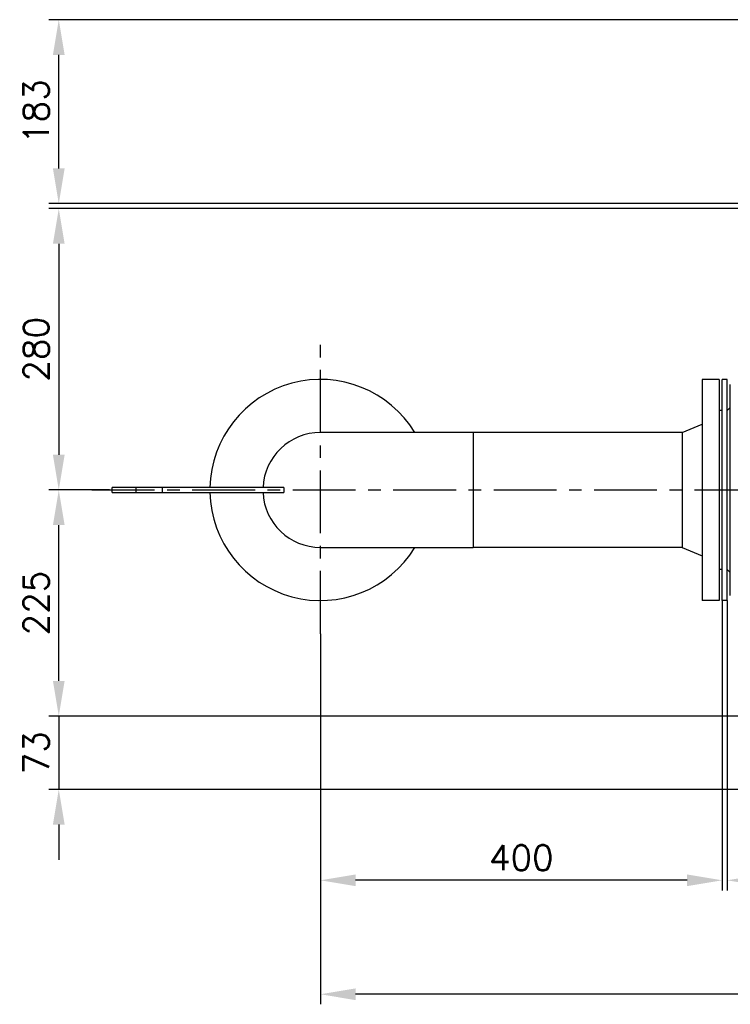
# Model space of a CAD drawing. Header units: millimetres. Extents: x 0 to 5940, y 0 to 4200.
# Tile 17 of 55: x 1701 to 2408, y 1265 to 2245. Entities that reach past the tile are written whole.
import ezdxf

# ---------------------------------------------------------------- set-up
doc = ezdxf.new("R2010")
doc.units = ezdxf.units.MM
doc.header["$LTSCALE"] = 50
doc.linetypes.add('MITTE', pattern=[2, 1.25, -0.25, 0.25, -0.25])
doc.layers.get('DEFPOINTS').update_dxf_attribs({"linetype": 'CONTINUOUS'})
for name, color, linetype in [('02-LINIE-035', 2, 'CONTINUOUS'), ('05-ACHSE', 1, 'MITTE'), ('06-MASSE1', 1, 'CONTINUOUS')]:
    doc.layers.add(name, color=color, linetype=linetype)
doc.styles.add('ACA_NORM', font='ROMANS.SHX')
doc.dimstyles.new('1-10', dxfattribs={"dimscale": 10, "dimtxt": 2.5, "dimasz": 3.5, "dimexe": 1, "dimexo": 0, "dimgap": 1, "dimtad": 1, "dimdec": 0, "dimzin": 0, "dimtxsty": 'ACA_NORM', "dimcen": 0, "dimadec": 0, "dimazin": 0, "dimtfac": 2.4, "dimtdec": 0, "dimtmove": 0, "dimatfit": 3, "dimfxl": 1, "dimtolj": 1, "dimtzin": 0, "dimarcsym": 0})

# ---------------------------------------------------------------- blocks, each defined once
blk = doc.blocks.new('*D5')
at = {"layer": '06-MASSE1', "color": 0, "lineweight": -2}
for p, q in [((2405.15, 1666.98), (2405.15, 1378.56)), ((2545.15, 1539.81), (2545.15, 1378.56)), ((2440.15, 1388.56), (2510.15, 1388.56))]:
    blk.add_line(p, q, dxfattribs=at)
at = {"layer": '06-MASSE1', "color": 0}
for points in [[(2440.15, 1394.39), (2440.15, 1382.73), (2405.15, 1388.56)], [(2510.15, 1394.39), (2510.15, 1382.73), (2545.15, 1388.56)]]:
    blk.add_solid(points, dxfattribs=at)
at = {"layer": 'DEFPOINTS', "color": 0}
for p in [(2405.15, 1666.98), (2545.15, 1539.81), (2545.15, 1388.56)]:
    blk.add_point(p, dxfattribs=at)
at = {"layer": '06-MASSE1', "color": 0, "insert": (2475.15, 1411.06), "char_height": 25, "attachment_point": 5, "style": 'ACA_NORM'}
blk.add_mtext('\\A1;140', dxfattribs=at)
blk = doc.blocks.new('*D6')
at = {"layer": '06-MASSE1', "color": 0, "lineweight": -2}
for p, q in [((2400.15, 1666.98), (2400.15, 1378.56)), ((2000.15, 1633.91), (2000.15, 1378.56)), ((2365.15, 1388.56), (2035.15, 1388.56))]:
    blk.add_line(p, q, dxfattribs=at)
at = {"layer": '06-MASSE1', "color": 0}
for points in [[(2035.15, 1394.39), (2035.15, 1382.73), (2000.15, 1388.56)], [(2365.15, 1394.39), (2365.15, 1382.73), (2400.15, 1388.56)]]:
    blk.add_solid(points, dxfattribs=at)
at = {"layer": 'DEFPOINTS', "color": 0}
for p in [(2400.15, 1666.98), (2000.15, 1633.91), (2000.15, 1388.56)]:
    blk.add_point(p, dxfattribs=at)
at = {"layer": '06-MASSE1', "color": 0, "insert": (2200.15, 1411.06), "char_height": 25, "attachment_point": 5, "style": 'ACA_NORM'}
blk.add_mtext('\\A1;400', dxfattribs=at)
blk = doc.blocks.new('*D7')
at = {"layer": '06-MASSE1', "color": 0, "lineweight": -2}
for p, q in [((2435.15, 2056.98), (1729.74, 2056.98)), ((1739.74, 2021.98), (1739.74, 1811.98)), ((1790.36, 1776.98), (1729.74, 1776.98))]:
    blk.add_line(p, q, dxfattribs=at)
at = {"layer": '06-MASSE1', "color": 0}
for points in [[(1733.91, 2021.98), (1745.58, 2021.98), (1739.74, 2056.98)], [(1733.91, 1811.98), (1745.58, 1811.98), (1739.74, 1776.98)]]:
    blk.add_solid(points, dxfattribs=at)
at = {"layer": 'DEFPOINTS', "color": 0}
for p in [(2435.15, 2056.98), (1739.74, 1776.98), (1790.36, 1776.98)]:
    blk.add_point(p, dxfattribs=at)
at = {"layer": '06-MASSE1', "color": 0, "insert": (1717.24, 1916.98), "char_height": 25, "attachment_point": 5, "rotation": 90, "style": 'ACA_NORM'}
blk.add_mtext('\\A1;280', dxfattribs=at)
blk = doc.blocks.new('*D8')
at = {"layer": '06-MASSE1', "color": 0, "lineweight": -2}
for p, q in [((2698.15, 2244.98), (1729.74, 2244.98)), ((1739.74, 2096.98), (1739.74, 2209.98)), ((2435.15, 2061.98), (1729.74, 2061.98))]:
    blk.add_line(p, q, dxfattribs=at)
at = {"layer": '06-MASSE1', "color": 0}
for points in [[(1733.91, 2209.98), (1745.58, 2209.98), (1739.74, 2244.98)], [(1733.91, 2096.98), (1745.58, 2096.98), (1739.74, 2061.98)]]:
    blk.add_solid(points, dxfattribs=at)
at = {"layer": 'DEFPOINTS', "color": 0}
for p in [(1739.74, 2244.98), (2698.15, 2244.98), (2435.15, 2061.98)]:
    blk.add_point(p, dxfattribs=at)
at = {"layer": '06-MASSE1', "color": 0, "insert": (1717.24, 2153.48), "char_height": 25, "attachment_point": 5, "rotation": 90, "style": 'ACA_NORM'}
blk.add_mtext('\\A1;183', dxfattribs=at)
blk = doc.blocks.new('*D9')
at = {"layer": '06-MASSE1', "color": 0, "lineweight": -2}
for p, q in [((1790.36, 1776.98), (1729.74, 1776.98)), ((1739.74, 1586.98), (1739.74, 1741.98)), ((2465.15, 1551.98), (1729.74, 1551.98))]:
    blk.add_line(p, q, dxfattribs=at)
at = {"layer": '06-MASSE1', "color": 0}
for points in [[(1733.91, 1741.98), (1745.58, 1741.98), (1739.74, 1776.98)], [(1733.91, 1586.98), (1745.58, 1586.98), (1739.74, 1551.98)]]:
    blk.add_solid(points, dxfattribs=at)
at = {"layer": 'DEFPOINTS', "color": 0}
for p in [(1739.74, 1776.98), (1790.36, 1776.98), (2465.15, 1551.98)]:
    blk.add_point(p, dxfattribs=at)
at = {"layer": '06-MASSE1', "color": 0, "insert": (1717.24, 1664.48), "char_height": 25, "attachment_point": 5, "rotation": 90, "style": 'ACA_NORM'}
blk.add_mtext('\\A1;225', dxfattribs=at)
blk = doc.blocks.new('*D10')
at = {"layer": '06-MASSE1', "color": 0, "lineweight": -2}
for p, q in [((1739.74, 1586.98), (1739.74, 1621.98)), ((2465.15, 1551.98), (1729.74, 1551.98)), ((1739.74, 1551.98), (1739.74, 1478.98)), ((2465.15, 1478.98), (1729.74, 1478.98)), ((1739.74, 1443.98), (1739.74, 1408.98))]:
    blk.add_line(p, q, dxfattribs=at)
at = {"layer": '06-MASSE1', "color": 0}
for points in [[(1733.91, 1586.98), (1745.58, 1586.98), (1739.74, 1551.98)], [(1733.91, 1443.98), (1745.58, 1443.98), (1739.74, 1478.98)]]:
    blk.add_solid(points, dxfattribs=at)
at = {"layer": 'DEFPOINTS', "color": 0}
for p in [(2465.15, 1551.98), (1739.74, 1478.98), (2465.15, 1478.98)]:
    blk.add_point(p, dxfattribs=at)
at = {"layer": '06-MASSE1', "color": 0, "insert": (1717.24, 1515.48), "char_height": 25, "attachment_point": 5, "rotation": 90, "style": 'ACA_NORM'}
blk.add_mtext('\\A1;73', dxfattribs=at)
blk = doc.blocks.new('*D12')
at = {"layer": '06-MASSE1', "color": 0, "lineweight": -2}
for p, q in [((3730.65, 2178.48), (3730.65, 1265.17)), ((2000.15, 1445.67), (2000.15, 1265.17)), ((3695.65, 1275.17), (2035.15, 1275.17))]:
    blk.add_line(p, q, dxfattribs=at)
at = {"layer": '06-MASSE1', "color": 0}
for points in [[(2035.15, 1281), (2035.15, 1269.33), (2000.15, 1275.17)], [(3695.65, 1281), (3695.65, 1269.33), (3730.65, 1275.17)]]:
    blk.add_solid(points, dxfattribs=at)
at = {"layer": 'DEFPOINTS', "color": 0}
for p in [(3730.65, 2178.48), (2000.15, 1445.67), (2000.15, 1275.17)]:
    blk.add_point(p, dxfattribs=at)
at = {"layer": '06-MASSE1', "color": 0, "insert": (2865.4, 1297.67), "char_height": 25, "attachment_point": 5, "style": 'ACA_NORM'}
blk.add_mtext('\\A1;1730', dxfattribs=at)

msp = doc.modelspace()

# ---------------------------------------------------------------- linework, layer by layer
at = {"layer": '02-LINIE-035'}
for p, q in [((2380.15, 1886.98), (2380.15, 1666.98)), ((2397.15, 1886.98), (2380.15, 1886.98)), ((2397.15, 1886.98), (2397.15, 1666.98)), ((2400.15, 1666.98), (2400.15, 1886.98)), ((2405.15, 1886.98), (2400.15, 1886.98)), ((2405.15, 1666.98), (2405.15, 1886.98)), ((2408.15, 1671.98), (2408.15, 1881.98)), ((2400.15, 1855.98), (2397.15, 1855.98)), ((2405.15, 1855.98), (2408.15, 1858.98)), ((2360.15, 1834.13), (2380.15, 1842.48)), ((2152.15, 1834.13), (2000.15, 1834.13)), ((2152.15, 1834.13), (2152.15, 1719.83)), ((2360.15, 1834.13), (2152.15, 1834.13)), ((2360.15, 1834.13), (2360.15, 1719.83)), ((1816.85, 1779.48), (1793, 1779.48)), ((1793, 1774.48), (1793, 1779.48)), ((1793, 1774.48), (1816.85, 1774.48)), ((1842.83, 1779.48), (1816.85, 1779.48)), ((1816.85, 1774.48), (1816.85, 1779.48)), ((1816.85, 1774.48), (1842.83, 1774.48)), ((1963.9, 1779.48), (1842.83, 1779.48)), ((1842.83, 1774.48), (1842.83, 1779.48)), ((1842.83, 1774.48), (1963.9, 1774.48)), ((2000.15, 1719.83), (2152.15, 1719.83)), ((2360.15, 1719.83), (2152.15, 1719.83)), ((2360.15, 1719.83), (2380.15, 1711.48)), ((2400.15, 1697.98), (2397.15, 1697.98)), ((2405.15, 1697.98), (2408.15, 1694.98)), ((2397.15, 1666.98), (2380.15, 1666.98)), ((2405.15, 1666.98), (2400.15, 1666.98))]:
    msp.add_line(p, q, dxfattribs=at)
for radius, start, end in [(110, 31.30177, 178.69771), (57.15, 90, 177.49282), (110, 181.30229, 328.69823), (57.15, 182.50718, 270)]:
    msp.add_arc((2000.15, 1776.98), radius, start, end, dxfattribs=at)
msp.add_open_spline([(1963.9, 1779.48), (1963.86, 1778.64), (1963.84, 1777.8), (1963.84, 1776.98), (1963.84, 1776.17), (1963.86, 1775.33), (1963.9, 1774.48)], degree=3, knots=[-0.24513, -0.24513, -0.24513, -0.24513, 0, 0, 0, 0.24513, 0.24513, 0.24513, 0.24513], dxfattribs=at)
at = {"layer": '05-ACHSE'}
for p, q in [((2000.15, 1633.91), (2000.15, 1922.32)), ((1772.64, 1776.98), (3341.22, 1776.98))]:
    msp.add_line(p, q, dxfattribs=at)

# ---------------------------------------------------------------- dimensions: what is measured, and where the dimension line sits
at = {"layer": '06-MASSE1'}
for base, p1, p2, angle, picture, middle in [((1739.74, 2244.98), (2435.15, 2061.98), (2698.15, 2244.98), 270, '*D8', (1717.24, 2153.48)), ((1739.74, 1776.98), (2435.15, 2056.98), (1790.36, 1776.98), 90, '*D7', (1717.24, 1916.98)), ((1739.74, 1776.98), (2465.15, 1551.98), (1790.36, 1776.98), 270, '*D9', (1717.24, 1664.48)), ((2545.15, 1388.56), (2405.15, 1666.98), (2545.15, 1539.81), 180, '*D5', (2475.15, 1411.06)), ((1739.74, 1478.98), (2465.15, 1551.98), (2465.15, 1478.98), 90, '*D10', (1717.24, 1515.48))]:
    dim = msp.add_linear_dim(base=base, p1=p1, p2=p2, angle=angle, dimstyle='1-10', dxfattribs=at)
    dim.commit()
    dim.dimension.update_dxf_attribs({"geometry": picture, "text_midpoint": middle})
dim = msp.add_linear_dim(base=(2000.15467365, 1275.16826256), p1=(3730.65467365, 2178.484033), p2=(2000.15467365, 1445.67329984), dimstyle='1-10', override={"dimrnd": 10}, dxfattribs=at)
dim.commit()
dim.dimension.update_dxf_attribs({"geometry": '*D12', "text_midpoint": (2865.40467365, 1297.66826256)})
dim = msp.add_linear_dim(base=(2000.15, 1388.56), p1=(2400.15, 1666.98), p2=(2000.15, 1633.91), dimstyle='1-10', dxfattribs=at)
dim.commit()
dim.dimension.update_dxf_attribs({"geometry": '*D6', "text_midpoint": (2200.15, 1411.06)})

doc.saveas('drawing.dxf')
